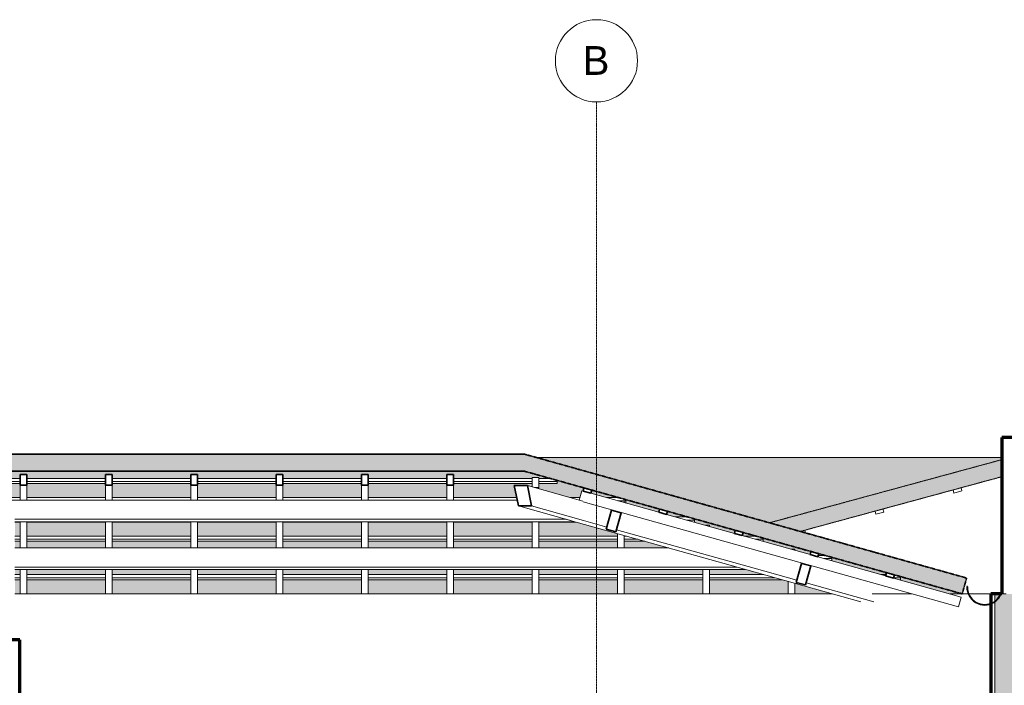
# Model space of a CAD drawing. Header units: millimetres. Extents: x -21497 to 33161, y -1951 to 8822.
# Tile 31 of 33: x 18620 to 24614, y 4773 to 8822. Entities that reach past the tile are written whole.
import ezdxf

# ---------------------------------------------------------------- set-up
doc = ezdxf.new("R2010")
doc.units = ezdxf.units.MM
doc.linetypes.add('_Tracejado médio', pattern=[4, 3, -1])
doc.linetypes.add('_Traço - ponto', pattern=[16, 12, -2, 0, -2])
for name, color, linetype, lineweight in [('A-GLAZ-CWMG', 51, 'Continuous', 25), ('A-ROOF', 132, 'Continuous', 25), ('A-ROOF-MCUT', 132, 'Continuous', 70), ('A-ROOF-PATT', 132, 'Continuous', 25), ('A-WALL', 113, 'Continuous', 18), ('A-WALL-PATT', 111, 'Continuous', 70), ('S-GRID', 1, 'Continuous', 9), ('S-GRID-IDEN', 1, 'Continuous', 9)]:
    doc.layers.add(name, color=color, linetype=linetype, lineweight=lineweight)
doc.styles.add('Arial_2', font='arial.ttf', dxfattribs={"height": 175})

# ---------------------------------------------------------------- blocks, each defined once
blk = doc.blocks.new('Rectangular Mullion - 6x12 cm-3933644-CORTE F - MANTER _ DEMOLIR')
at = {"layer": 'A-GLAZ-CWMG', "lineweight": 35}
for p, q in [((-5816.2, 5838), (-5848.6, 5722.5)), ((-5758.4, 5821.9), (-5816.2, 5838)), ((-5790.8, 5706.3), (-5758.4, 5821.9)), ((-5848.6, 5722.5), (-5790.8, 5706.3))]:
    blk.add_line(p, q, dxfattribs=at)
blk = doc.blocks.new('Rectangular Mullion - 6x12 cm-3933961-CORTE F - MANTER _ DEMOLIR')
at = {"layer": 'A-GLAZ-CWMG', "lineweight": 18}
for p, q in [((-9448.5, 5607.9), (-5468.8, 5607.9)), ((-5053, 5491.5), (-9448.5, 5491.5)), ((-9448.5, 5477), (-5001.1, 5477)), ((-5001.1, 5477), (-5053, 5491.5))]:
    blk.add_line(p, q, dxfattribs=at)
blk = doc.blocks.new('Rectangular Mullion - 2x5 cm-4253629-CORTE F - MANTER _ DEMOLIR')
at = {"layer": 'A-GLAZ-CWMG', "lineweight": 35}
for p, q in [((-4142.6, 5457.7), (-4148, 5438.5)), ((-4094.5, 5444.2), (-4142.6, 5457.7)), ((-4148, 5438.5), (-4099.9, 5425)), ((-4099.9, 5425), (-4094.5, 5444.2))]:
    blk.add_line(p, q, dxfattribs=at)
blk = doc.blocks.new('Rectangular Mullion - 2x5 cm-4253630-CORTE F - MANTER _ DEMOLIR')
at = {"layer": 'A-GLAZ-CWMG', "lineweight": 18}
for p, q in [((-9448.5, 5445.9), (-9416.6, 5445.9)), ((-9416.6, 5426.5), (-9448.5, 5426.5)), ((-9448.5, 5414.3), (-9416.6, 5414.3)), ((-9376.6, 5445.9), (-8897.1, 5445.9)), ((-8897.1, 5426.5), (-9376.6, 5426.5)), ((-9376.6, 5414.3), (-8897.1, 5414.3)), ((-8857.1, 5445.9), (-8377.6, 5445.9)), ((-8377.6, 5426.5), (-8857.1, 5426.5)), ((-8857.1, 5414.3), (-8377.6, 5414.3)), ((-8337.6, 5445.9), (-7858.1, 5445.9)), ((-7858.1, 5426.5), (-8337.6, 5426.5)), ((-8337.6, 5414.3), (-7858.1, 5414.3)), ((-7818.1, 5445.9), (-7338.6, 5445.9)), ((-7338.6, 5426.5), (-7818.1, 5426.5)), ((-7818.1, 5414.3), (-7338.6, 5414.3)), ((-7298.6, 5445.9), (-6819.1, 5445.9)), ((-6819.1, 5426.5), (-7298.6, 5426.5)), ((-7298.6, 5414.3), (-6819.1, 5414.3)), ((-6779.1, 5445.9), (-6299.6, 5445.9)), ((-6299.6, 5426.5), (-6779.1, 5426.5)), ((-6779.1, 5414.3), (-6299.6, 5414.3)), ((-6259.6, 5445.9), (-5780.1, 5445.9)), ((-5780.1, 5426.5), (-6259.6, 5426.5)), ((-6259.6, 5414.3), (-5780.1, 5414.3)), ((-5740.1, 5445.9), (-5260.6, 5445.9)), ((-5260.6, 5426.5), (-5740.1, 5426.5)), ((-5740.1, 5414.3), (-5260.6, 5414.3)), ((-5220.6, 5445.9), (-4890, 5445.9)), ((-4820.7, 5426.5), (-5220.6, 5426.5)), ((-5220.6, 5414.3), (-4777.4, 5414.3)), ((-4174.4, 5445.9), (-4146, 5445.9)), ((-4057, 5426.5), (-4099.5, 5426.5)), ((-4061.8, 5414.3), (-4057, 5414.3)), ((-4057, 5433.7), (-4057, 5426.5)), ((-4057, 5426.5), (-4057, 5414.3))]:
    blk.add_line(p, q, dxfattribs=at)
blk = doc.blocks.new('Rectangular Mullion - 2x5 cm-4253631-CORTE F - MANTER _ DEMOLIR')
at = {"layer": 'A-GLAZ-CWMG', "lineweight": 18}
for p, q in [((-4557.9, 5563), (-4518.6, 5563)), ((-4475.2, 5543.6), (-4523.4, 5543.6)), ((-4480.1, 5531.4), (-4475.2, 5531.4)), ((-4475.2, 5550.8), (-4475.2, 5543.6)), ((-4475.2, 5543.6), (-4475.2, 5531.4))]:
    blk.add_line(p, q, dxfattribs=at)
blk = doc.blocks.new('Rectangular Mullion - 2x5 cm-4253661-CORTE F - MANTER _ DEMOLIR')
at = {"layer": 'A-GLAZ-CWMG', "lineweight": 35}
for p, q in [((-4603.2, 5586.7), (-4608.6, 5567.4)), ((-4555, 5573.2), (-4603.2, 5586.7)), ((-4608.6, 5567.4), (-4560.4, 5553.9)), ((-4560.4, 5553.9), (-4555, 5573.2))]:
    blk.add_line(p, q, dxfattribs=at)
blk = doc.blocks.new('Rectangular Mullion - 2x5 cm-4253662-CORTE F - MANTER _ DEMOLIR')
at = {"layer": 'A-GLAZ-CWMG', "lineweight": 35}
for p, q in [((-5063.7, 5715.6), (-5069.1, 5696.3)), ((-5069.1, 5696.3), (-5020.9, 5682.9)), ((-5015.5, 5702.1), (-5063.7, 5715.6)), ((-5020.9, 5682.9), (-5015.5, 5702.1))]:
    blk.add_line(p, q, dxfattribs=at)
blk = doc.blocks.new('Rectangular Mullion - 2x5 cm-4253663-CORTE F - MANTER _ DEMOLIR')
at = {"layer": 'A-GLAZ-CWMG', "lineweight": 35}
for p, q in [((-5524.2, 5844.6), (-5529.6, 5825.3)), ((-5529.6, 5825.3), (-5481.5, 5811.8)), ((-5476.1, 5831.1), (-5524.2, 5844.6)), ((-5481.5, 5811.8), (-5476.1, 5831.1))]:
    blk.add_line(p, q, dxfattribs=at)
blk = doc.blocks.new('Rectangular Mullion - 2x5 cm-3922725-CORTE F - MANTER _ DEMOLIR')
at = {"layer": 'A-GLAZ-CWMG', "lineweight": 35}
for p, q in [((-5984.7, 5973.5), (-5990.1, 5954.2)), ((-5990.1, 5954.2), (-5942, 5940.8)), ((-5936.6, 5960), (-5984.7, 5973.5)), ((-5942, 5940.8), (-5936.6, 5960))]:
    blk.add_line(p, q, dxfattribs=at)
blk = doc.blocks.new('Rectangular Mullion - 2x5 cm-4253668-CORTE F - MANTER _ DEMOLIR')
at = {"layer": 'A-GLAZ-CWMG', "lineweight": 18}
for p, q in [((-9448.5, 5680.1), (-9416.6, 5680.1)), ((-9416.6, 5660.7), (-9448.5, 5660.7)), ((-9448.5, 5648.5), (-9416.6, 5648.5)), ((-9376.6, 5680.1), (-8897.1, 5680.1)), ((-8897.1, 5660.7), (-9376.6, 5660.7)), ((-9376.6, 5648.5), (-8897.1, 5648.5)), ((-8857.1, 5680.1), (-8377.6, 5680.1)), ((-8377.6, 5660.7), (-8857.1, 5660.7)), ((-8857.1, 5648.5), (-8377.6, 5648.5)), ((-8337.6, 5680.1), (-7858.1, 5680.1)), ((-7858.1, 5660.7), (-8337.6, 5660.7)), ((-8337.6, 5648.5), (-7858.1, 5648.5)), ((-7818.1, 5680.1), (-7338.6, 5680.1)), ((-7338.6, 5660.7), (-7818.1, 5660.7)), ((-7818.1, 5648.5), (-7338.6, 5648.5)), ((-7298.6, 5680.1), (-6819.1, 5680.1)), ((-6819.1, 5660.7), (-7298.6, 5660.7)), ((-7298.6, 5648.5), (-6819.1, 5648.5)), ((-6779.1, 5680.1), (-6299.6, 5680.1)), ((-6299.6, 5660.7), (-6779.1, 5660.7)), ((-6779.1, 5648.5), (-6299.6, 5648.5)), ((-6259.6, 5680.1), (-5780.1, 5680.1)), ((-5780.1, 5660.7), (-6259.6, 5660.7)), ((-6259.6, 5648.5), (-5780.1, 5648.5)), ((-5740.1, 5680.1), (-5726.4, 5680.1)), ((-5657.1, 5660.7), (-5740.1, 5660.7)), ((-5740.1, 5648.5), (-5613.8, 5648.5)), ((-5010.9, 5680.1), (-4936.8, 5680.1)), ((-4893.5, 5660.7), (-4941.6, 5660.7)), ((-4898.3, 5648.5), (-4893.5, 5648.5)), ((-4893.5, 5667.9), (-4893.5, 5660.7)), ((-4893.5, 5660.7), (-4893.5, 5648.5))]:
    blk.add_line(p, q, dxfattribs=at)
blk = doc.blocks.new('Rectangular Mullion - 2x5 cm-4253669-CORTE F - MANTER _ DEMOLIR')
at = {"layer": 'A-GLAZ-CWMG', "lineweight": 18}
for p, q in [((-9448.5, 5765.6), (-9416.6, 5765.6)), ((-9376.6, 5765.6), (-8897.1, 5765.6)), ((-8857.1, 5765.6), (-8377.6, 5765.6)), ((-8337.6, 5765.6), (-7858.1, 5765.6)), ((-7818.1, 5765.6), (-7338.6, 5765.6)), ((-7298.6, 5765.6), (-6819.1, 5765.6)), ((-6779.1, 5765.6), (-6299.6, 5765.6)), ((-6259.6, 5765.6), (-6032, 5765.6)), ((-5429.1, 5797.2), (-5355, 5797.2)), ((-5311.7, 5777.8), (-5359.8, 5777.8)), ((-5316.5, 5765.6), (-5311.7, 5765.6)), ((-5311.7, 5785), (-5311.7, 5777.8)), ((-5311.7, 5777.8), (-5311.7, 5765.6))]:
    blk.add_line(p, q, dxfattribs=at)
blk = doc.blocks.new('Rectangular Mullion - 2x5 cm-4253670-CORTE F - MANTER _ DEMOLIR')
at = {"layer": 'A-GLAZ-CWMG', "lineweight": 18}
for p, q in [((-9896, 5914.3), (-9416.6, 5914.3)), ((-9376.6, 5914.3), (-8897.1, 5914.3)), ((-8857.1, 5914.3), (-8377.6, 5914.3)), ((-8337.6, 5914.3), (-7858.1, 5914.3)), ((-7818.1, 5914.3), (-7338.6, 5914.3)), ((-7298.6, 5914.3), (-6819.1, 5914.3)), ((-6779.1, 5914.3), (-6393.3, 5914.3)), ((-6067.7, 5914.3), (-6008.9, 5914.3)), ((-5847.3, 5914.3), (-5773.2, 5914.3)), ((-5729.9, 5894.9), (-5778, 5894.9)), ((-5734.7, 5882.7), (-5729.9, 5882.7)), ((-5729.9, 5902.1), (-5729.9, 5894.9)), ((-5729.9, 5894.9), (-5729.9, 5882.7))]:
    blk.add_line(p, q, dxfattribs=at)
blk = doc.blocks.new('Rectangular Mullion - 2x5 cm-4253671-CORTE F - MANTER _ DEMOLIR')
at = {"layer": 'A-GLAZ-CWMG', "lineweight": 18}
for p, q in [((-9896, 6031.4), (-9416.6, 6031.4)), ((-9416.6, 6012), (-9896, 6012)), ((-9896, 5999.8), (-9416.6, 5999.8)), ((-9376.6, 6031.4), (-8897.1, 6031.4)), ((-8897.1, 6012), (-9376.6, 6012)), ((-9376.6, 5999.8), (-8897.1, 5999.8)), ((-8857.1, 6031.4), (-8377.6, 6031.4)), ((-8377.6, 6012), (-8857.1, 6012)), ((-8857.1, 5999.8), (-8377.6, 5999.8)), ((-8337.6, 6031.4), (-7858.1, 6031.4)), ((-7858.1, 6012), (-8337.6, 6012)), ((-8337.6, 5999.8), (-7858.1, 5999.8)), ((-7818.1, 6031.4), (-7338.6, 6031.4)), ((-7338.6, 6012), (-7818.1, 6012)), ((-7818.1, 5999.8), (-7338.6, 5999.8)), ((-7298.6, 6031.4), (-6819.1, 6031.4)), ((-6819.1, 6012), (-7298.6, 6012)), ((-7298.6, 5999.8), (-6819.1, 5999.8)), ((-6779.1, 6031.4), (-6299.6, 6031.4)), ((-6299.6, 6012), (-6779.1, 6012)), ((-6779.1, 5999.8), (-6299.6, 5999.8)), ((-6259.6, 6031.4), (-6191.4, 6031.4)), ((-6148.1, 6012), (-6259.6, 6012)), ((-6259.6, 5999.8), (-6148.1, 5999.8)), ((-6148.1, 6019.2), (-6148.1, 6012)), ((-6148.1, 6012), (-6148.1, 5999.8))]:
    blk.add_line(p, q, dxfattribs=at)
blk = doc.blocks.new('Rectangular Mullion - 2x5 cm-4253694-CORTE F - MANTER _ DEMOLIR')
at = {"layer": 'A-GLAZ-CWMG', "lineweight": 18}
for p, q in [((-4640, 5716.1), (-4667.6, 5708.6)), ((-4635.5, 5699.6), (-4640, 5716.1))]:
    blk.add_line(p, q, dxfattribs=at)
blk = doc.blocks.new('Rectangular Mullion - 2x5 cm-3922827-CORTE F - MANTER _ DEMOLIR')
at = {"layer": 'A-GLAZ-CWMG', "lineweight": 18}
for p, q in [((-4164.5, 5845.2), (-4212.7, 5832.1)), ((-4212.7, 5832.1), (-4207.5, 5812.8)), ((-4207.5, 5812.8), (-4159.2, 5825.9)), ((-4159.2, 5825.9), (-4164.5, 5845.2))]:
    blk.add_line(p, q, dxfattribs=at)
blk = doc.blocks.new('Rectangular Mullion - 2x5 cm-4253696-CORTE F - MANTER _ DEMOLIR')
at = {"layer": 'A-GLAZ-CWMG', "lineweight": 18}
for p, q in [((-3689, 5974.3), (-3737.2, 5961.2)), ((-3737.2, 5961.2), (-3732, 5941.9)), ((-3732, 5941.9), (-3683.7, 5955)), ((-3683.7, 5955), (-3689, 5974.3))]:
    blk.add_line(p, q, dxfattribs=at)
blk = doc.blocks.new('Rectangular Mullion - 6x12 cm-3933962-CORTE F - MANTER _ DEMOLIR')
at = {"layer": 'A-GLAZ-CWMG', "lineweight": 18}
for p, q in [((-14592.2, 5899), (-6390.1, 5899)), ((-6092.5, 5782.6), (-9448.5, 5782.6)), ((-9448.5, 5768), (-6040.5, 5768)), ((-6040.5, 5768), (-6092.5, 5782.6))]:
    blk.add_line(p, q, dxfattribs=at)
blk = doc.blocks.new('Rectangular Mullion - 6x12 cm 2-3932870-CORTE F - MANTER _ DEMOLIR')
at = {"layer": 'A-GLAZ-CWMG', "lineweight": 18}
for p, q in [((-6032.5, 5765.8), (-4993, 5474.7)), ((-5844.9, 5735.5), (-5987.1, 5775.3)), ((-4947.7, 5484.2), (-5787.2, 5719.3))]:
    blk.add_line(p, q, dxfattribs=at)
blk = doc.blocks.new('Rectangular Mullion - 6x12 cm 2-V8-CORTE F - MANTER _ DEMOLIR')
at = {"layer": 'A-GLAZ-CWMG', "lineweight": 35}
for p, q in [((-6329.3, 5987.5), (-6408.7, 5987.5)), ((-6408.7, 5987.5), (-6382.7, 5863.8)), ((-6303.4, 5863.8), (-6329.3, 5987.5)), ((-6382.7, 5863.8), (-6303.4, 5863.8))]:
    blk.add_line(p, q, dxfattribs=at)
at = {"layer": 'A-GLAZ-CWMG', "lineweight": 18}
for p, q in [((-6329.3, 5987.5), (-5991.2, 5892.9)), ((-6382.7, 5863.8), (-6032.5, 5765.8)), ((-5987.1, 5775.3), (-6303.4, 5863.8))]:
    blk.add_line(p, q, dxfattribs=at)
blk = doc.blocks.new('Rectangular Mullion - 4x6_3-3931047-CORTE F - MANTER _ DEMOLIR')
at = {"layer": 'A-GLAZ-CWMG', "lineweight": 18}
for p, q in [((-6013.2, 5899), (-5997.2, 5956.2)), ((-5997.2, 5956.2), (-5990.1, 5954.3)), ((-5942, 5940.8), (-5529.6, 5825.3)), ((-3704.5, 5248.9), (-5990.4, 5888.9)), ((-5481.5, 5811.8), (-5069.1, 5696.4)), ((-5020.9, 5682.9), (-4608.6, 5567.4)), ((-4560.4, 5553.9), (-4148, 5438.5)), ((-4099.9, 5425), (-3687.5, 5309.5)), ((-3687.5, 5309.5), (-3704.5, 5248.9))]:
    blk.add_line(p, q, dxfattribs=at)
blk = doc.blocks.new('Rectangular Mullion - 4x6_3-3925275-CORTE F - MANTER _ DEMOLIR')
at = {"layer": 'A-GLAZ-CWMG', "lineweight": 18}
for p, q in [((-4721.1, 5600.3), (-4726, 5600.3)), ((-4701.1, 5600.3), (-4721.1, 5600.3)), ((-4701.1, 5593.3), (-4701.1, 5600.3)), ((-4741.1, 5328.7), (-4741.1, 5404.2)), ((-4701.1, 5328.7), (-4701.1, 5393))]:
    blk.add_line(p, q, dxfattribs=at)
blk = doc.blocks.new('Rectangular Mullion - 4x6_3-3931048-CORTE F - MANTER _ DEMOLIR')
at = {"layer": 'A-GLAZ-CWMG', "lineweight": 18}
for p, q in [((-5240.6, 5745.8), (-5245.5, 5745.8)), ((-5220.6, 5745.8), (-5240.6, 5745.8)), ((-5220.6, 5738.8), (-5220.6, 5745.8)), ((-5260.6, 5328.7), (-5260.6, 5477)), ((-5220.6, 5328.7), (-5220.6, 5477))]:
    blk.add_line(p, q, dxfattribs=at)
blk = doc.blocks.new('Rectangular Mullion - 4x6_3-3931049-CORTE F - MANTER _ DEMOLIR')
at = {"layer": 'A-GLAZ-CWMG', "lineweight": 18}
for p, q in [((-5740.1, 5884.2), (-5740.1, 5891.2)), ((-5780.1, 5607.9), (-5780.1, 5695.1)), ((-5740.1, 5607.9), (-5740.1, 5683.9)), ((-5780.1, 5328.7), (-5780.1, 5477)), ((-5740.1, 5328.7), (-5740.1, 5477))]:
    blk.add_line(p, q, dxfattribs=at)
blk = doc.blocks.new('Rectangular Mullion - 4x6_3-3931050-CORTE F - MANTER _ DEMOLIR')
at = {"layer": 'A-GLAZ-CWMG', "lineweight": 18}
for p, q in [((-6279.6, 6036.7), (-6299.6, 6036.7)), ((-6299.6, 6036.7), (-6299.6, 5979.2)), ((-6259.6, 6036.7), (-6279.6, 6036.7)), ((-6259.6, 5975.6), (-6259.6, 6036.7)), ((-6286.6, 5975.6), (-6259.6, 5975.6)), ((-6259.6, 5968), (-6259.6, 5975.6)), ((-6299.6, 5607.9), (-6299.6, 5768)), ((-6259.6, 5607.9), (-6259.6, 5768)), ((-6299.6, 5328.7), (-6299.6, 5477)), ((-6259.6, 5328.7), (-6259.6, 5477))]:
    blk.add_line(p, q, dxfattribs=at)
blk = doc.blocks.new('Rectangular Mullion - 4x6_3-3931051-CORTE F - MANTER _ DEMOLIR')
at = {"layer": 'A-GLAZ-CWMG', "lineweight": 35}
for p, q in [((-6799.1, 6054.5), (-6819.1, 6054.5)), ((-6819.1, 6054.5), (-6819.1, 5989.6)), ((-6779.1, 6054.5), (-6799.1, 6054.5)), ((-6779.1, 5989.6), (-6779.1, 6054.5)), ((-6819.1, 5989.6), (-6779.1, 5989.6))]:
    blk.add_line(p, q, dxfattribs=at)
at = {"layer": 'A-GLAZ-CWMG', "lineweight": 18}
for p, q in [((-6819.1, 5899), (-6819.1, 5989.6)), ((-6779.1, 5899), (-6779.1, 5989.6)), ((-6819.1, 5607.9), (-6819.1, 5768)), ((-6779.1, 5607.9), (-6779.1, 5768)), ((-6819.1, 5328.7), (-6819.1, 5477)), ((-6779.1, 5328.7), (-6779.1, 5477))]:
    blk.add_line(p, q, dxfattribs=at)
blk = doc.blocks.new('Rectangular Mullion - 4x6_3-3931052-CORTE F - MANTER _ DEMOLIR')
at = {"layer": 'A-GLAZ-CWMG', "lineweight": 35}
for p, q in [((-7318.6, 6054.5), (-7338.6, 6054.5)), ((-7338.6, 6054.5), (-7338.6, 5989.6)), ((-7298.6, 6054.5), (-7318.6, 6054.5)), ((-7298.6, 5989.6), (-7298.6, 6054.5)), ((-7338.6, 5989.6), (-7298.6, 5989.6))]:
    blk.add_line(p, q, dxfattribs=at)
at = {"layer": 'A-GLAZ-CWMG', "lineweight": 18}
for p, q in [((-7338.6, 5899), (-7338.6, 5989.6)), ((-7298.6, 5899), (-7298.6, 5989.6)), ((-7338.6, 5607.9), (-7338.6, 5768)), ((-7298.6, 5607.9), (-7298.6, 5768)), ((-7338.6, 5328.7), (-7338.6, 5477)), ((-7298.6, 5328.7), (-7298.6, 5477))]:
    blk.add_line(p, q, dxfattribs=at)
blk = doc.blocks.new('Rectangular Mullion - 4x6_3-3931053-CORTE F - MANTER _ DEMOLIR')
at = {"layer": 'A-GLAZ-CWMG', "lineweight": 35}
for p, q in [((-7838.1, 6054.5), (-7858.1, 6054.5)), ((-7858.1, 6054.5), (-7858.1, 5989.6)), ((-7818.1, 6054.5), (-7838.1, 6054.5)), ((-7818.1, 5989.6), (-7818.1, 6054.5)), ((-7858.1, 5989.6), (-7818.1, 5989.6))]:
    blk.add_line(p, q, dxfattribs=at)
at = {"layer": 'A-GLAZ-CWMG', "lineweight": 18}
for p, q in [((-7858.1, 5899), (-7858.1, 5989.6)), ((-7818.1, 5899), (-7818.1, 5989.6)), ((-7858.1, 5607.9), (-7858.1, 5768)), ((-7818.1, 5607.9), (-7818.1, 5768)), ((-7858.1, 5328.7), (-7858.1, 5477)), ((-7818.1, 5328.7), (-7818.1, 5477))]:
    blk.add_line(p, q, dxfattribs=at)
blk = doc.blocks.new('Rectangular Mullion - 4x6_3-3931054-CORTE F - MANTER _ DEMOLIR')
at = {"layer": 'A-GLAZ-CWMG', "lineweight": 35}
for p, q in [((-8357.6, 6054.5), (-8377.6, 6054.5)), ((-8377.6, 6054.5), (-8377.6, 5989.6)), ((-8337.6, 6054.5), (-8357.6, 6054.5)), ((-8337.6, 5989.6), (-8337.6, 6054.5)), ((-8377.6, 5989.6), (-8337.6, 5989.6))]:
    blk.add_line(p, q, dxfattribs=at)
at = {"layer": 'A-GLAZ-CWMG', "lineweight": 18}
for p, q in [((-8377.6, 5899), (-8377.6, 5989.6)), ((-8337.6, 5899), (-8337.6, 5989.6)), ((-8377.6, 5607.9), (-8377.6, 5768)), ((-8337.6, 5607.9), (-8337.6, 5768)), ((-8377.6, 5328.7), (-8377.6, 5477)), ((-8337.6, 5328.7), (-8337.6, 5477))]:
    blk.add_line(p, q, dxfattribs=at)
blk = doc.blocks.new('Rectangular Mullion - 6x12 cm-3933675-CORTE F - MANTER _ DEMOLIR')
at = {"layer": 'A-GLAZ-CWMG', "lineweight": 35}
for p, q in [((-4660.7, 5514.5), (-4693, 5398.9)), ((-4602.9, 5498.3), (-4660.7, 5514.5)), ((-4635.2, 5382.8), (-4602.9, 5498.3)), ((-4693, 5398.9), (-4635.2, 5382.8))]:
    blk.add_line(p, q, dxfattribs=at)
blk = doc.blocks.new('Rectangular Mullion - 6x12 cm 2-3933977-CORTE F - MANTER _ DEMOLIR')
at = {"layer": 'A-GLAZ-CWMG', "lineweight": 18}
for p, q in [((-4993, 5474.7), (-4299.1, 5280.4)), ((-4689.4, 5411.9), (-4947.7, 5484.2)), ((-4219.7, 5280.4), (-4631.6, 5395.7))]:
    blk.add_line(p, q, dxfattribs=at)
blk = doc.blocks.new('Grid - Head Grid-11506-CORTE F - MANTER _ DEMOLIR')
at = {"layer": 'S-GRID-IDEN'}
blk.add_circle((-673.5, 8571.9), 250, dxfattribs=at)

msp = doc.modelspace()

# ---------------------------------------------------------------- hatches: boundary and pattern name
at = {"layer": 'A-ROOF'}
h = msp.add_hatch(color=254, dxfattribs=at)
h.paths.add_polyline_path([(27579.882, 5329.986), (27606.068, 5426.496), (24869.665, 6168.985), (24869.665, 6065.369), (27232.213, 5424.321)], flags=0)
h.paths.add_polyline_path([(23372.055, 5708.557), (24599.665, 6041.848), (24599.665, 6145.468), (23184.166, 5761.166), (23272.143, 5736.532)], flags=0)
at = {"layer": 'A-ROOF-PATT', "lineweight": 18}
msp.add_hatch(color=21, dxfattribs=at).paths.add_polyline_path([(9434.046, 5328.7), (12928.36, 6086.799), (12982.083, 6075.143), (21691.939, 6075.143), (24357.576, 5328.765), (24384.539, 5425.061), (21694.684, 6178.221), (12978.62, 6178.221), (12928.36, 6189.125), (9407.22, 5425.206), (9428.157, 5328.7)], flags=0)
at = {"layer": 'A-ROOF-PATT'}
msp.add_hatch(color=254, dxfattribs=at).paths.add_polyline_path([(23184.166, 5761.166), (24599.665, 6145.611), (24599.665, 6157.751), (21767.79, 6157.751), (23184.045, 5761.2)], flags=0)
h = msp.add_hatch(color=254, dxfattribs=at)
h.paths.add_polyline_path([(23346.67, 5328.765), (23567.914, 5328.765), (23338.587, 5392.976), (23338.587, 5328.765)], flags=0)
h.paths.add_polyline_path([(24352.183, 5328.765), (24357.576, 5328.765), (23982.665, 5433.74), (23982.665, 5414.337), (23977.856, 5414.337), (24283.471, 5328.765), (24289.779, 5328.765)], flags=0)
h.paths.add_polyline_path([(21260.608, 5328.765), (21740.103, 5328.765), (21740.103, 5414.337), (21260.608, 5414.337)], flags=0)
h.paths.add_polyline_path([(21220.608, 5328.765), (21220.608, 5414.337), (20741.113, 5414.337), (20741.113, 5328.765), (20979.541, 5328.765)], flags=0)
h.paths.add_polyline_path([(20701.113, 5328.765), (20701.113, 5414.337), (20221.619, 5414.337), (20221.619, 5328.765), (20611.737, 5328.765)], flags=0)
h.paths.add_polyline_path([(23298.587, 5328.765), (23298.587, 5404.176), (23262.299, 5414.337), (22819.092, 5414.337), (22819.092, 5328.765), (23092.014, 5328.765)], flags=0)
h.paths.add_polyline_path([(21780.103, 5328.765), (22259.597, 5328.765), (22259.597, 5414.337), (21780.103, 5414.337), (21780.103, 5381.461)], flags=0)
h.paths.add_polyline_path([(22779.092, 5328.765), (22779.092, 5414.337), (22299.597, 5414.337), (22299.597, 5328.765)], flags=0)
h.paths.add_polyline_path([(19142.63, 5328.765), (19142.63, 5414.337), (18663.135, 5414.337), (18663.135, 5328.765), (19140.52, 5328.765)], flags=0)
h.paths.add_polyline_path([(18623.135, 5328.765), (18623.135, 5414.337), (18591.194, 5414.337), (18591.194, 5328.765)], flags=0)
h.paths.add_polyline_path([(18521.194, 5328.765), (18521.194, 5414.337), (18143.64, 5414.337), (18143.64, 5328.765), (18404.911, 5328.765)], flags=0)
h.paths.add_polyline_path([(19182.63, 5328.765), (19662.124, 5328.765), (19662.124, 5414.337), (19182.63, 5414.337)], flags=0)
h.paths.add_polyline_path([(16422.375, 5328.765), (16545.157, 5329.249), (16545.157, 5414.337), (16065.662, 5414.337), (16065.662, 5406.154), (16420.144, 5329.249)], flags=0)
h.paths.add_polyline_path([(19702.124, 5328.765), (20181.619, 5328.765), (20181.619, 5414.337), (19702.124, 5414.337)], flags=0)
h.paths.add_polyline_path([(17064.651, 5328.765), (17064.651, 5414.337), (16585.157, 5414.337), (16585.157, 5328.765), (16933.694, 5328.765)], flags=0)
h.paths.add_polyline_path([(17104.651, 5328.765), (17584.146, 5328.765), (17584.146, 5414.337), (17104.651, 5414.337)], flags=0)
h.paths.add_polyline_path([(18103.64, 5328.765), (18103.64, 5414.337), (17624.146, 5414.337), (17624.146, 5328.765), (18037.107, 5328.765)], flags=0)
h.paths.add_polyline_path([(15938.512, 5433.74), (15938.512, 5445.867), (16025.662, 5445.867), (16025.662, 5476.967), (15893.94, 5476.967), (15893.94, 5443.41)], flags=0)
h.paths.add_polyline_path([(19140.52, 5445.867), (19142.63, 5445.867), (19142.63, 5476.967), (18663.135, 5476.967), (18663.135, 5445.867), (18772.715, 5445.867)], flags=0)
h.paths.add_polyline_path([(20611.737, 5445.867), (20701.113, 5445.867), (20701.113, 5476.967), (20221.619, 5476.967), (20221.619, 5445.867), (20243.932, 5445.867)], flags=0)
h.paths.add_polyline_path([(20181.619, 5445.867), (20181.619, 5476.967), (19702.124, 5476.967), (19702.124, 5445.867), (19876.128, 5445.867)], flags=0)
h.paths.add_polyline_path([(22082.954, 5445.867), (22259.597, 5445.867), (22259.597, 5476.967), (21780.103, 5476.967), (21780.103, 5445.867), (21899.052, 5445.867)], flags=0)
h.paths.add_polyline_path([(20741.113, 5445.867), (21220.608, 5445.867), (21220.608, 5476.967), (20741.113, 5476.967)], flags=0)
h.paths.add_polyline_path([(18143.64, 5445.867), (18521.194, 5445.867), (18521.194, 5476.967), (18143.64, 5476.967)], flags=0)
h.paths.add_polyline_path([(22299.597, 5445.867), (22779.092, 5445.867), (22779.092, 5476.967), (22299.597, 5476.967), (22299.597, 5474.715)], flags=0)
h.paths.add_polyline_path([(16065.662, 5445.867), (16545.157, 5445.867), (16545.157, 5476.967), (16065.662, 5476.967)], flags=0)
h.paths.add_polyline_path([(16585.157, 5445.867), (17064.651, 5445.867), (17064.651, 5476.967), (16585.157, 5476.967)], flags=0)
h.paths.add_polyline_path([(17669.302, 5445.867), (18103.64, 5445.867), (18103.64, 5476.967), (17624.146, 5476.967), (17624.146, 5445.867)], flags=0)
h.paths.add_polyline_path([(22986.649, 5445.867), (23149.693, 5445.867), (23038.62, 5476.967), (22819.092, 5476.967), (22819.092, 5445.867)], flags=0)
h.paths.add_polyline_path([(18591.194, 5445.867), (18623.135, 5445.867), (18623.135, 5476.967), (18591.194, 5476.967)], flags=0)
h.paths.add_polyline_path([(23865.25, 5445.867), (23893.732, 5445.867), (23897.049, 5457.712), (23564.444, 5550.842), (23564.444, 5531.439), (23559.636, 5531.439), (23728.192, 5484.243)], flags=0)
h.paths.add_polyline_path([(21715.149, 5445.867), (21740.103, 5445.867), (21740.103, 5476.967), (21260.608, 5476.967), (21260.608, 5445.867), (21347.345, 5445.867)], flags=0)
h.paths.add_polyline_path([(19182.63, 5445.867), (19662.124, 5445.867), (19662.124, 5476.967), (19182.63, 5476.967)], flags=0)
h.paths.add_polyline_path([(17584.146, 5445.867), (17584.146, 5476.967), (17104.651, 5476.967), (17104.651, 5445.867), (17301.498, 5445.867)], flags=0)
h.paths.add_polyline_path([(15823.94, 5458.596), (15823.94, 5476.967), (15739.265, 5476.967), (15823.151, 5458.768)], flags=0)
h.paths.add_polyline_path([(23484.671, 5562.968), (23521.135, 5562.968), (23484.671, 5573.178), (23481.812, 5562.968)], flags=0)
h.paths.add_polyline_path([(23431.135, 5567.419), (23436.523, 5586.66), (23146.224, 5667.943), (23146.224, 5648.541), (23141.415, 5648.541), (23313.707, 5600.299), (23338.587, 5600.299), (23338.587, 5593.333), (23431.13, 5567.42)], flags=0)
h.paths.add_polyline_path([(18103.64, 5607.936), (18103.64, 5648.541), (17624.146, 5648.541), (17624.146, 5607.936), (18037.107, 5607.936)], flags=0)
h.paths.add_polyline_path([(15823.94, 5607.936), (15823.94, 5648.541), (15546.167, 5648.541), (15546.167, 5607.936)], flags=0)
h.paths.add_polyline_path([(19662.124, 5607.936), (19662.124, 5648.541), (19182.63, 5648.541), (19182.63, 5607.936), (19508.324, 5607.936)], flags=0)
h.paths.add_polyline_path([(19702.124, 5607.936), (20181.619, 5607.936), (20181.619, 5648.541), (19702.124, 5648.541)], flags=0)
h.paths.add_polyline_path([(18143.64, 5607.936), (18521.194, 5607.936), (18521.194, 5648.541), (18143.64, 5648.541)], flags=0)
h.paths.add_polyline_path([(15506.167, 5607.936), (15506.167, 5648.541), (15026.673, 5648.541), (15026.673, 5631.565), (15135.587, 5607.936), (15462.477, 5607.936)], flags=0)
h.paths.add_polyline_path([(16025.662, 5607.936), (16025.662, 5648.541), (15893.94, 5648.541), (15893.94, 5607.936)], flags=0)
h.paths.add_polyline_path([(22570.873, 5607.936), (22425.857, 5648.541), (22299.597, 5648.541), (22299.597, 5607.936)], flags=0)
h.paths.add_polyline_path([(22007.224, 5607.936), (22259.597, 5607.936), (22259.597, 5648.541), (21780.103, 5648.541), (21780.103, 5607.936), (21947.21, 5607.936)], flags=0)
h.paths.add_polyline_path([(20221.619, 5607.936), (20701.113, 5607.936), (20701.113, 5648.541), (20221.619, 5648.541)], flags=0)
h.paths.add_polyline_path([(18772.715, 5607.936), (19142.63, 5607.936), (19142.63, 5648.541), (18663.135, 5648.541), (18663.135, 5607.936)], flags=0)
h.paths.add_polyline_path([(18591.194, 5607.936), (18623.135, 5607.936), (18623.135, 5648.541), (18591.194, 5648.541)], flags=0)
h.paths.add_polyline_path([(21347.345, 5607.936), (21740.103, 5607.936), (21740.103, 5648.541), (21260.608, 5648.541), (21260.608, 5607.936)], flags=0)
h.paths.add_polyline_path([(16065.662, 5607.936), (16545.157, 5607.936), (16545.157, 5648.541), (16065.662, 5648.541)], flags=0)
h.paths.add_polyline_path([(17584.146, 5607.936), (17584.146, 5648.541), (17104.651, 5648.541), (17104.651, 5607.936), (17301.498, 5607.936)], flags=0)
h.paths.add_polyline_path([(20741.113, 5607.936), (21220.608, 5607.936), (21220.608, 5648.541), (20741.113, 5648.541)], flags=0)
h.paths.add_polyline_path([(17064.651, 5607.936), (17064.651, 5648.541), (16585.157, 5648.541), (16585.157, 5607.936), (16933.694, 5607.936)], flags=0)
h.paths.add_polyline_path([(14986.673, 5640.243), (14986.673, 5648.541), (14948.428, 5648.541)], flags=0)
h.paths.add_polyline_path([(14858.994, 5667.943), (14858.994, 5680.07), (14986.673, 5680.07), (14986.673, 5765.642), (14507.178, 5765.642), (14507.178, 5744.271), (14789.031, 5683.122)], flags=0)
h.paths.add_polyline_path([(20741.113, 5680.07), (21220.608, 5680.07), (21220.608, 5765.642), (20741.113, 5765.642)], flags=0)
h.paths.add_polyline_path([(22299.597, 5680.07), (22313.252, 5680.07), (22299.597, 5683.893)], flags=0)
h.paths.add_polyline_path([(22082.954, 5680.07), (22259.597, 5680.07), (22259.597, 5695.093), (22007.224, 5765.642), (21780.103, 5765.642), (21780.103, 5680.07), (22052.575, 5680.07)], flags=0)
h.paths.add_polyline_path([(15422.245, 5680.07), (15506.167, 5680.07), (15506.167, 5765.642), (15026.673, 5765.642), (15026.673, 5680.07)], flags=0)
h.paths.add_polyline_path([(18521.194, 5680.07), (18521.194, 5765.642), (18143.64, 5765.642), (18143.64, 5680.07), (18404.911, 5680.07)], flags=0)
h.paths.add_polyline_path([(18591.194, 5680.07), (18623.135, 5680.07), (18623.135, 5765.642), (18591.194, 5765.642), (18591.194, 5760.756)], flags=0)
h.paths.add_polyline_path([(18663.135, 5680.07), (19142.63, 5680.07), (19142.63, 5765.642), (18663.135, 5765.642)], flags=0)
h.paths.add_polyline_path([(15893.94, 5680.07), (16025.662, 5680.07), (16025.662, 5765.642), (15893.94, 5765.642), (15893.94, 5760.756)], flags=0)
h.paths.add_polyline_path([(20701.113, 5680.07), (20701.113, 5765.642), (20221.619, 5765.642), (20221.619, 5680.07), (20611.737, 5680.07)], flags=0)
h.paths.add_polyline_path([(21260.608, 5680.07), (21740.103, 5680.07), (21740.103, 5765.642), (21260.608, 5765.642)], flags=0)
h.paths.add_polyline_path([(16198.085, 5680.07), (16545.157, 5680.07), (16545.157, 5765.642), (16065.662, 5765.642), (16065.662, 5680.07)], flags=0)
h.paths.add_polyline_path([(20181.619, 5680.07), (20181.619, 5765.642), (19702.124, 5765.642), (19702.124, 5680.07), (19876.128, 5680.07)], flags=0)
h.paths.add_polyline_path([(18037.107, 5680.07), (18103.64, 5680.07), (18103.64, 5765.642), (17624.146, 5765.642), (17624.146, 5680.07), (17669.302, 5680.07)], flags=0)
h.paths.add_polyline_path([(16585.157, 5680.07), (17064.651, 5680.07), (17064.651, 5765.642), (16585.157, 5765.642)], flags=0)
h.paths.add_polyline_path([(15546.167, 5680.07), (15823.94, 5680.07), (15823.94, 5765.642), (15546.167, 5765.642), (15546.167, 5760.756)], flags=0)
h.paths.add_polyline_path([(17104.651, 5680.07), (17584.146, 5680.07), (17584.146, 5765.642), (17104.651, 5765.642)], flags=0)
h.paths.add_polyline_path([(19182.63, 5680.07), (19662.124, 5680.07), (19662.124, 5765.642), (19182.63, 5765.642)], flags=0)
h.paths.add_polyline_path([(23028.809, 5680.07), (23102.914, 5680.07), (23024.144, 5702.126), (23018.823, 5682.866), (23024.144, 5681.376)], flags=0)
h.paths.add_polyline_path([(22970.609, 5696.366), (22975.996, 5715.607), (22728.003, 5785.045), (22728.003, 5765.642), (22723.194, 5765.642), (22794.212, 5745.757), (22819.092, 5745.757), (22819.092, 5738.791), (22970.604, 5696.368)], flags=0)
h.paths.add_polyline_path([(14467.178, 5752.949), (14467.178, 5765.642), (14408.669, 5765.642)], flags=0)
h.paths.add_polyline_path([(22684.693, 5797.172), (22563.618, 5831.073), (22558.296, 5811.814), (22610.589, 5797.172)], flags=0)
h.paths.add_polyline_path([(22510.082, 5825.314), (22515.47, 5844.555), (22309.783, 5902.147), (22309.783, 5882.744), (22304.974, 5882.744), (22510.077, 5825.315)], flags=0)
h.paths.add_polyline_path([(13779.477, 5902.147), (13779.477, 5914.274), (13947.684, 5914.274), (13947.684, 5999.846), (13468.189, 5999.846), (13468.189, 5969.682), (13510.203, 5960.566)], flags=0)
h.paths.add_polyline_path([(20158.417, 5914.274), (20181.619, 5914.274), (20181.619, 5999.846), (19702.124, 5999.846), (19702.124, 5914.274)], flags=0)
h.paths.add_polyline_path([(21630.967, 5914.274), (21646.356, 5914.274), (21630.967, 5987.527), (21710.346, 5987.527), (21740.103, 5979.195), (21740.103, 5999.846), (21260.608, 5999.846), (21260.608, 5914.274), (21347.345, 5914.274)], flags=0)
h.paths.add_polyline_path([(22025.547, 5914.274), (22030.786, 5914.274), (22042.533, 5956.227), (22049.556, 5954.261), (22054.943, 5973.502), (21891.562, 6019.249), (21891.562, 5999.846), (21780.103, 5999.846), (21780.103, 5967.995), (21971.965, 5914.274)], flags=0)
h.paths.add_polyline_path([(18143.64, 5914.274), (18623.135, 5914.274), (18623.135, 5999.846), (18143.64, 5999.846), (18143.64, 5989.609)], flags=0)
h.paths.add_polyline_path([(22192.368, 5914.274), (22266.473, 5914.274), (22103.091, 5960.021), (22097.77, 5940.761), (22103.091, 5939.271)], flags=0)
h.paths.add_polyline_path([(19662.124, 5914.274), (19662.124, 5999.846), (19182.63, 5999.846), (19182.63, 5914.274), (19638.923, 5914.274)], flags=0)
h.paths.add_polyline_path([(18103.64, 5914.274), (18103.64, 5999.846), (17624.146, 5999.846), (17624.146, 5914.274), (18080.439, 5914.274)], flags=0)
h.paths.add_polyline_path([(14467.178, 5914.274), (14467.178, 5999.846), (13987.684, 5999.846), (13987.684, 5914.274), (13991.26, 5914.274)], flags=0)
h.paths.add_polyline_path([(17584.146, 5914.274), (17584.146, 5999.846), (17104.651, 5999.846), (17104.651, 5914.274), (17560.944, 5914.274)], flags=0)
h.paths.add_polyline_path([(14507.178, 5914.274), (14986.673, 5914.274), (14986.673, 5999.846), (14507.178, 5999.846), (14507.178, 5989.609)], flags=0)
h.paths.add_polyline_path([(17064.651, 5914.274), (17064.651, 5999.846), (16585.157, 5999.846), (16585.157, 5914.274), (17041.45, 5914.274)], flags=0)
h.paths.add_polyline_path([(20221.619, 5914.274), (20701.113, 5914.274), (20701.113, 5999.846), (20221.619, 5999.846), (20221.619, 5989.609)], flags=0)
h.paths.add_polyline_path([(21220.608, 5914.274), (21220.608, 5999.846), (20741.113, 5999.846), (20741.113, 5914.274), (21197.406, 5914.274)], flags=0)
h.paths.add_polyline_path([(16545.157, 5914.274), (16545.157, 5999.846), (16065.662, 5999.846), (16065.662, 5914.274), (16521.955, 5914.274)], flags=0)
h.paths.add_polyline_path([(15026.673, 5914.274), (15506.167, 5914.274), (15506.167, 5999.846), (15026.673, 5999.846), (15026.673, 5989.609)], flags=0)
h.paths.add_polyline_path([(16025.662, 5914.274), (16025.662, 5999.846), (15546.167, 5999.846), (15546.167, 5914.274), (16002.46, 5914.274)], flags=0)
h.paths.add_polyline_path([(18663.135, 5914.274), (19142.63, 5914.274), (19142.63, 5999.846), (18663.135, 5999.846), (18663.135, 5989.609)], flags=0)
h.paths.add_polyline_path([(13428.189, 5978.36), (13428.189, 5999.846), (13329.152, 5999.846), (13376.339, 5989.609)], flags=0)
h.paths.add_polyline_path([(13239.718, 6019.249), (13239.718, 6031.376), (13428.189, 6031.376), (13428.189, 6054.547), (13468.189, 6054.547), (13468.189, 6031.376), (13947.684, 6031.376), (13947.684, 6054.547), (13987.684, 6054.547), (13987.684, 6031.376), (14467.178, 6031.376), (14467.178, 6054.547), (14507.178, 6054.547), (14507.178, 6031.376), (14986.673, 6031.376), (14986.673, 6054.547), (15026.673, 6054.547), (15026.673, 6031.376), (15506.167, 6031.376), (15506.167, 6054.547), (15546.167, 6054.547), (15546.167, 6031.376), (16025.662, 6031.376), (16025.662, 6054.547), (16065.662, 6054.547), (16065.662, 6031.376), (16545.157, 6031.376), (16545.157, 6054.547), (16585.157, 6054.547), (16585.157, 6031.376), (17064.651, 6031.376), (17064.651, 6054.547), (17104.651, 6054.547), (17104.651, 6031.376), (17584.146, 6031.376), (17584.146, 6054.547), (17624.146, 6054.547), (17624.146, 6031.376), (18103.64, 6031.376), (18103.64, 6054.547), (18143.64, 6054.547), (18143.64, 6031.376), (18623.135, 6031.376), (18623.135, 6054.547), (18663.135, 6054.547), (18663.135, 6031.376), (19142.63, 6031.376), (19142.63, 6054.547), (19182.63, 6054.547), (19182.63, 6031.376), (19662.124, 6031.376), (19662.124, 6054.547), (19702.124, 6054.547), (19702.124, 6031.376), (20181.619, 6031.376), (20181.619, 6054.547), (20221.619, 6054.547), (20221.619, 6031.376), (20701.113, 6031.376), (20701.113, 6054.547), (20741.113, 6054.547), (20741.113, 6031.376), (21220.608, 6031.376), (21220.608, 6054.547), (21260.608, 6054.547), (21260.608, 6031.376), (21740.103, 6031.376), (21740.103, 6036.674), (21780.103, 6036.674), (21780.103, 6031.376), (21848.252, 6031.376), (21691.939, 6075.143), (12982.083, 6075.143)], flags=0)
at = {"layer": 'A-WALL-PATT'}
h = msp.add_hatch(color=256, dxfattribs=at)
h.paths.add_polyline_path([(24556.194, 0), (24856.194, 0), (24856.194, 1594), (24706.194, 1594), (24706.194, 1040), (24556.194, 1040), (24556.194, 421.87)], flags=0)
h.paths.add_polyline_path([(24756.194, 3580), (24856.194, 3580), (24856.194, 5328.7), (24556.194, 5328.7), (24556.194, 3640), (24756.194, 3640), (24756.194, 3638.902)], flags=0)

# ---------------------------------------------------------------- linework, layer by layer
at = {"layer": 'A-ROOF', "color": 30, "linetype": '_Tracejado médio', "lineweight": 35}
for p, q in [((21694.684, 6178.221), (12978.62, 6178.221)), ((24384.539, 5425.061), (21694.684, 6178.221)), ((12982.083, 6075.143), (21691.939, 6075.143)), ((21691.939, 6075.143), (24357.576, 5328.765)), ((24357.576, 5328.765), (24384.539, 5425.061))]:
    msp.add_line(p, q, dxfattribs=at)
at = {"layer": 'A-ROOF', "color": 40, "linetype": '_Tracejado médio', "lineweight": 18}
for p, q in [((24599.665, 6157.751), (21767.79, 6157.751)), ((23184.166, 5761.166), (24599.665, 6145.468)), ((24599.665, 6041.848), (23372.055, 5708.557)), ((18591.194, 5328.765), (18623.135, 5328.765)), ((18663.135, 5328.765), (19142.63, 5328.765)), ((19182.63, 5328.765), (19662.124, 5328.765)), ((19702.124, 5328.765), (20181.619, 5328.765)), ((20221.619, 5328.765), (20701.113, 5328.765)), ((20741.113, 5328.765), (21220.608, 5328.765)), ((21260.608, 5328.765), (21740.103, 5328.765)), ((21780.103, 5328.765), (22259.597, 5328.765)), ((22299.597, 5328.765), (22779.092, 5328.765)), ((22819.092, 5328.765), (23298.587, 5328.765)), ((23338.587, 5328.765), (23567.914, 5328.765)), ((24283.471, 5328.765), (24357.576, 5328.765))]:
    msp.add_line(p, q, dxfattribs=at)
at = {"layer": 'A-ROOF-MCUT', "lineweight": 25}
for centre, radius, start, end in [((24494.593, 5369.626), 108.661, 178.4355322, 1.4355322), ((24387.782, 5372.543), 1.811, 358.4355322, 178.4355322), ((24494.593, 5369.626), 105.039, 178.4355322, 1.4355322), ((24601.409, 5372.303), 1.811, 1.4355322, 181.4355322)]:
    msp.add_arc(centre, radius, start, end, dxfattribs=at)
at = {"layer": 'A-WALL', "lineweight": 70}
for p, q in [((24599.665, 6279.4), (24599.665, 5328.7)), ((24849.665, 6279.4), (24599.665, 6279.4)), ((24531.194, 5328.7), (24531.194, 3640)), ((24599.665, 5328.7), (24531.194, 5328.7)), ((18621.194, 5048.7), (18421.194, 5048.7)), ((18621.194, 1030), (18621.194, 5048.7))]:
    msp.add_line(p, q, dxfattribs=at)
at = {"layer": 'A-WALL'}
for p, q in [((24602.165, 6279.4), (24602.165, 5328.7)), ((23568.145, 5328.7), (18591.194, 5328.7)), ((24050.049, 5328.7), (23809.817, 5328.7)), ((24395.21, 5328.7), (24283.703, 5328.7)), ((24531.194, 5328.7), (24399.185, 5328.7)), ((24533.694, 5328.7), (24533.694, 3640)), ((24556.194, 5328.7), (24556.194, 3640)), ((24624.665, 5328.7), (24599.665, 5328.7))]:
    msp.add_line(p, q, dxfattribs=at)
at = {"layer": 'S-GRID', "linetype": '_Traço - ponto'}
msp.add_line((22131.194, -1929.555), (22131.194, 8321.869), dxfattribs=at)

# ---------------------------------------------------------------- block references
at = {"layer": 'A-GLAZ-CWMG', "lineweight": 18}
for name, p in [('Rectangular Mullion - 4x6_3-3931054-CORTE F - MANTER _ DEMOLIR', (27000.697, 0)), ('Rectangular Mullion - 4x6_3-3931054-CORTE F - MANTER _ DEMOLIR', (27520.191, 0)), ('Rectangular Mullion - 4x6_3-3931054-CORTE F - MANTER _ DEMOLIR', (28039.686, 0)), ('Rectangular Mullion - 4x6_3-3931053-CORTE F - MANTER _ DEMOLIR', (28039.686, 0)), ('Rectangular Mullion - 4x6_3-3931052-CORTE F - MANTER _ DEMOLIR', (28039.686, 0)), ('Rectangular Mullion - 4x6_3-3931051-CORTE F - MANTER _ DEMOLIR', (28039.686, 0)), ('Rectangular Mullion - 2x5 cm-4253671-CORTE F - MANTER _ DEMOLIR', (28039.686, 0)), ('Rectangular Mullion - 4x6_3-3931050-CORTE F - MANTER _ DEMOLIR', (28039.686, 0)), ('Rectangular Mullion - 6x12 cm 2-V8-CORTE F - MANTER _ DEMOLIR', (28039.686, 0)), ('Rectangular Mullion - 4x6_3-3931047-CORTE F - MANTER _ DEMOLIR', (28039.686, 0)), ('Rectangular Mullion - 2x5 cm-3922725-CORTE F - MANTER _ DEMOLIR', (28039.686, 0)), ('Rectangular Mullion - 2x5 cm-4253696-CORTE F - MANTER _ DEMOLIR', (28039.686, 0)), ('Rectangular Mullion - 6x12 cm-3933962-CORTE F - MANTER _ DEMOLIR', (28039.686, 0)), ('Rectangular Mullion - 2x5 cm-4253670-CORTE F - MANTER _ DEMOLIR', (28039.686, 0)), ('Rectangular Mullion - 4x6_3-3931049-CORTE F - MANTER _ DEMOLIR', (28039.686, 0)), ('Rectangular Mullion - 6x12 cm-3933644-CORTE F - MANTER _ DEMOLIR', (28039.686, 0)), ('Rectangular Mullion - 2x5 cm-4253663-CORTE F - MANTER _ DEMOLIR', (28039.686, 0)), ('Rectangular Mullion - 2x5 cm-3922827-CORTE F - MANTER _ DEMOLIR', (28039.686, 0)), ('Rectangular Mullion - 2x5 cm-4253669-CORTE F - MANTER _ DEMOLIR', (28039.686, 0)), ('Rectangular Mullion - 6x12 cm 2-3932870-CORTE F - MANTER _ DEMOLIR', (28039.686, 0)), ('Rectangular Mullion - 4x6_3-3931048-CORTE F - MANTER _ DEMOLIR', (28039.686, 0)), ('Rectangular Mullion - 2x5 cm-4253662-CORTE F - MANTER _ DEMOLIR', (28039.686, 0)), ('Rectangular Mullion - 2x5 cm-4253694-CORTE F - MANTER _ DEMOLIR', (28039.686, 0)), ('Rectangular Mullion - 2x5 cm-4253668-CORTE F - MANTER _ DEMOLIR', (28039.686, 0)), ('Rectangular Mullion - 6x12 cm-3933961-CORTE F - MANTER _ DEMOLIR', (28039.686, 0)), ('Rectangular Mullion - 4x6_3-3925275-CORTE F - MANTER _ DEMOLIR', (28039.686, 0)), ('Rectangular Mullion - 2x5 cm-4253661-CORTE F - MANTER _ DEMOLIR', (28039.686, 0)), ('Rectangular Mullion - 2x5 cm-4253631-CORTE F - MANTER _ DEMOLIR', (28039.686, 0)), ('Rectangular Mullion - 6x12 cm 2-3933977-CORTE F - MANTER _ DEMOLIR', (28039.686, 0)), ('Rectangular Mullion - 6x12 cm-3933675-CORTE F - MANTER _ DEMOLIR', (28039.686, 0)), ('Rectangular Mullion - 2x5 cm-4253629-CORTE F - MANTER _ DEMOLIR', (28039.686, 0)), ('Rectangular Mullion - 2x5 cm-4253630-CORTE F - MANTER _ DEMOLIR', (28039.686, 0))]:
    msp.add_blockref(name, p, dxfattribs=at)
at = {"layer": 'S-GRID-IDEN'}
msp.add_blockref('Grid - Head Grid-11506-CORTE F - MANTER _ DEMOLIR', (22804.686, 0), dxfattribs=at)

# ---------------------------------------------------------------- texts
at = {"layer": 'S-GRID-IDEN', "insert": (22046.883, 8661.24), "char_height": 175, "width": 200.42187, "attachment_point": 1, "style": 'Arial_2'}
msp.add_mtext('B', dxfattribs=at)

doc.saveas('drawing.dxf')
